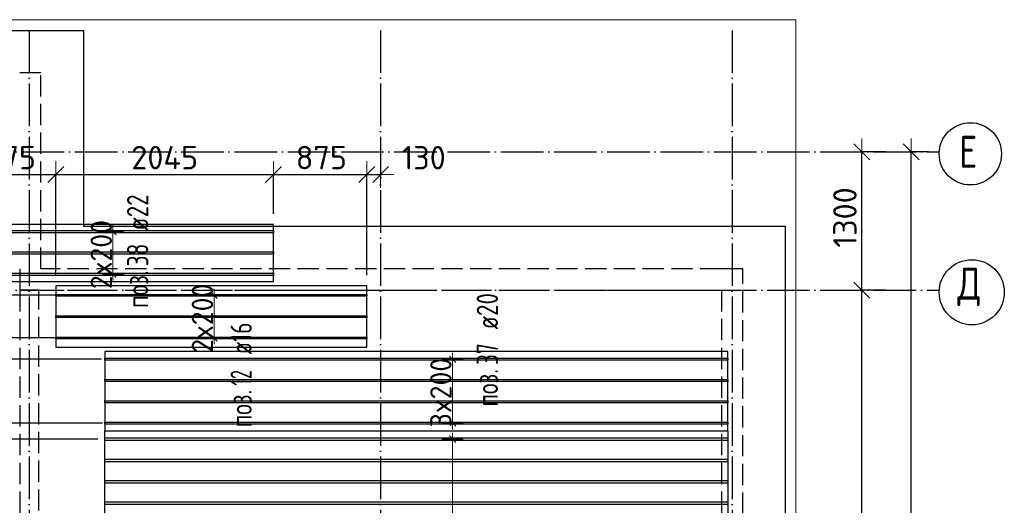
# Model space of a CAD drawing. Header units: millimetres. Extents: x 13527 to 139154, y -122592 to 61893.
# Tile 15 of 129: x 110690 to 119937, y -78120 to -73560. Entities that reach past the tile are written whole.
import ezdxf

# ---------------------------------------------------------------- set-up
doc = ezdxf.new("R2010")
doc.units = ezdxf.units.MM
doc.header["$PDMODE"] = 65
for name, pattern in [('______11', [500, 400, -50, 0, -50]), ('______2', [270, 200, -70]), ('______5', [1100, 800, -100, 100, -100])]:
    doc.linetypes.add(name, pattern=pattern)
for name, color, linetype, lineweight in [('Standard', 7, 'Continuous', 25), ('Размерная линия_ общее', 7, 'Continuous', 13), ('Стена_ общее', 7, 'Continuous', 35), ('Фундамент_ общее', 7, 'Continuous', 35)]:
    doc.layers.add(name, color=color, linetype=linetype, lineweight=lineweight)
doc.layers.add('Арм.стержн.Доп. Арм верхн.зоны Х', color=7, linetype='Continuous', lineweight=35, true_color=0x8c8cff)
doc.layers.add('Осевая линия_ общее', color=7, linetype='______5', lineweight=13, true_color=0xa0a0a0)
doc.styles.add('ISOCPEUR', font='ISOCPEUR')
doc.dimstyles.new('DIMSTYLE_16', dxfattribs={"dimtxt": 220, "dimasz": 250, "dimexe": 0, "dimexo": 0, "dimgap": 110, "dimtad": 2, "dimdec": 0, "dimrnd": 1, "dimzin": 12, "dimdsep": 46, "dimtxsty": 'ISOCPEUR', "dimblk1": 'ALL_ML_STRICH', "dimblk2": 'ALL_ML_STRICH', "dimsah": 1, "dimcen": 0, "dimclrd": 7, "dimclre": 256, "dimclrt": 7, "dimadec": 0, "dimazin": 0, "dimtfac": 1, "dimtdec": 0, "dimtix": 1, "dimtmove": 2, "dimatfit": 3, "dimfxl": 0, "dimtzin": 0, "dimlwd": 0, "dimlwe": -3, "dimarcsym": 0})
doc.dimstyles.new('DIMSTYLE_3', dxfattribs={"dimtxt": 220, "dimasz": 250, "dimexe": 0, "dimexo": 0, "dimgap": 110, "dimtad": 2, "dimdec": 0, "dimrnd": 5, "dimzin": 12, "dimdsep": 46, "dimtxsty": 'ISOCPEUR', "dimblk1": 'ALL_ML_STRICH', "dimblk2": 'ALL_ML_STRICH', "dimsah": 1, "dimcen": 0, "dimclrd": 7, "dimclre": 256, "dimclrt": 7, "dimadec": 0, "dimazin": 0, "dimtfac": 1, "dimtdec": 0, "dimtix": 1, "dimtmove": 2, "dimatfit": 3, "dimfxl": 0, "dimtvp": 1.2, "dimtzin": 0, "dimlwd": 0, "dimlwe": -3, "dimarcsym": 0})
doc.dimstyles.new('DIMSTYLE_5', dxfattribs={"dimtxt": 220, "dimasz": 250, "dimexe": 0, "dimexo": 0, "dimgap": 110, "dimtad": 2, "dimdec": 0, "dimrnd": 5, "dimzin": 12, "dimdsep": 46, "dimtxsty": 'ISOCPEUR', "dimblk1": 'ALL_ML_STRICH', "dimblk2": 'ALL_ML_STRICH', "dimsah": 1, "dimcen": 0, "dimclrd": 7, "dimclre": 256, "dimclrt": 7, "dimadec": 0, "dimazin": 0, "dimtfac": 1, "dimtdec": 0, "dimtix": 1, "dimtmove": 2, "dimatfit": 3, "dimfxl": 0, "dimtzin": 0, "dimlwd": 0, "dimlwe": -3, "dimarcsym": 0})

# ---------------------------------------------------------------- blocks, each defined once
blk = doc.blocks.new('СЛОЖНЫЙ_ОБЪЕКТ_4')
at = {"layer": 'Стена_ общее', "color": 9, "linetype": '______2', "lineweight": -3, "true_color": 0xc7c7c7, "transparency": 33554687}
for p, q in [((110890, -74060), (110690, -74060)), ((110890, -75900), (110890, -74060)), ((110690, -75900), (110690, -76100)), ((117280, -75900), (110890, -75900)), ((117480, -75900), (117280, -75900)), ((117480, -89000), (117480, -75900)), ((110690, -76100), (110690, -81000)), ((110870, -76100), (110690, -76100)), ((110870, -76100), (117280, -76100)), ((110870, -81680), (110870, -76100)), ((117280, -76100), (117280, -88800))]:
    blk.add_line(p, q, dxfattribs=at)
blk = doc.blocks.new('ALL_ML_STRICH')
at = {"color": 0, "linetype": 'ByBlock', "lineweight": -2}
for p, q in [((0, -0.5), (0, 0.5)), ((-1, 0), (0.5, 0)), ((-0.3, -0.3), (0.3, 0.3))]:
    blk.add_line(p, q, dxfattribs=at)
blk = doc.blocks.new('*D353')
at = {"layer": 'DEFPOINTS', "color": 7, "linetype": 'Continuous', "lineweight": 13, "transparency": 33554687}
for p in [(111523.1, -77498.9), (109898.7, -81098.9), (111533.2, -81098.9)]:
    blk.add_point(p, dxfattribs=at)
at = {"layer": 'Размерная линия_ общее', "color": 253, "linetype": 'Continuous', "lineweight": -2, "true_color": 0xa0a0a0, "transparency": 33554687}
for p, q in [((111423.1, -77498.9), (109898.7, -77498.9)), ((111433.2, -81098.9), (109898.7, -81098.9))]:
    blk.add_line(p, q, dxfattribs=at)
at = {"layer": 'Размерная линия_ общее', "color": 7, "linetype": 'Continuous', "lineweight": -2, "transparency": 33554687}
blk.add_line((109898.7, -81098.9), (109898.7, -77498.9), dxfattribs=at)
at = {"layer": 'Размерная линия_ общее', "color": 7, "linetype": 'Continuous', "lineweight": 13, "transparency": 33554687, "xscale": 250, "yscale": 250, "zscale": 250}
for p, rotation in [((109898.7, -77498.9), 90), ((109898.7, -81098.9), 270)]:
    blk.add_blockref('ALL_ML_STRICH', p, dxfattribs=dict(at, rotation=rotation))
at = {"layer": 'Размерная линия_ общее', "color": 7, "linetype": 'Continuous', "lineweight": 13, "transparency": 33554687, "insert": (109738.7, -79287.9), "char_height": 220, "width": 880, "attachment_point": 5, "rotation": 90, "style": 'ISOCPEUR'}
blk.add_mtext('\\A1;{3600}', dxfattribs=at)
blk = doc.blocks.new('*D354')
at = {"layer": 'DEFPOINTS', "color": 7, "linetype": 'Continuous', "lineweight": 13, "transparency": 33554687}
for p in [(111566.2, -77347.9), (109898.7, -77498.9), (111523.1, -77498.9)]:
    blk.add_point(p, dxfattribs=at)
at = {"layer": 'Размерная линия_ общее', "color": 253, "linetype": 'Continuous', "lineweight": -2, "true_color": 0xa0a0a0, "transparency": 33554687}
for p, q in [((111466.2, -77347.9), (109898.7, -77347.9)), ((111423.1, -77498.9), (109898.7, -77498.9))]:
    blk.add_line(p, q, dxfattribs=at)
at = {"layer": 'Размерная линия_ общее', "color": 7, "linetype": 'Continuous', "lineweight": -2, "transparency": 33554687}
blk.add_line((109898.7, -77498.9), (109898.7, -77347.9), dxfattribs=at)
at = {"layer": 'Размерная линия_ общее', "color": 7, "linetype": 'Continuous', "lineweight": 13, "transparency": 33554687, "xscale": 250, "yscale": 250, "zscale": 250}
for p, rotation in [((109898.7, -77347.9), 90), ((109898.7, -77498.9), 270)]:
    blk.add_blockref('ALL_ML_STRICH', p, dxfattribs=dict(at, rotation=rotation))
at = {"layer": 'Размерная линия_ общее', "color": 7, "linetype": 'Continuous', "lineweight": 13, "transparency": 33554687, "insert": (109464.9, -77632.5), "char_height": 220, "width": 660, "attachment_point": 5, "rotation": 90, "style": 'ISOCPEUR'}
blk.add_mtext('\\A1;{150}', dxfattribs=at)
blk = doc.blocks.new('*D355')
at = {"layer": 'DEFPOINTS', "color": 7, "linetype": 'Continuous', "lineweight": 13, "transparency": 33554687}
for p in [(111559.5, -76747.9), (109898.7, -77347.9), (111566.2, -77347.9)]:
    blk.add_point(p, dxfattribs=at)
at = {"layer": 'Размерная линия_ общее', "color": 253, "linetype": 'Continuous', "lineweight": -2, "true_color": 0xa0a0a0, "transparency": 33554687}
for p, q in [((111459.5, -76747.9), (109898.7, -76747.9)), ((111466.2, -77347.9), (109898.7, -77347.9))]:
    blk.add_line(p, q, dxfattribs=at)
at = {"layer": 'Размерная линия_ общее', "color": 7, "linetype": 'Continuous', "lineweight": -2, "transparency": 33554687}
blk.add_line((109898.7, -77347.9), (109898.7, -76747.9), dxfattribs=at)
at = {"layer": 'Размерная линия_ общее', "color": 7, "linetype": 'Continuous', "lineweight": 13, "transparency": 33554687, "xscale": 250, "yscale": 250, "zscale": 250}
for p, rotation in [((109898.7, -76747.9), 90), ((109898.7, -77347.9), 270)]:
    blk.add_blockref('ALL_ML_STRICH', p, dxfattribs=dict(at, rotation=rotation))
at = {"layer": 'Размерная линия_ общее', "color": 7, "linetype": 'Continuous', "lineweight": 13, "transparency": 33554687, "insert": (109738.7, -77036.9), "char_height": 220, "width": 660, "attachment_point": 5, "rotation": 90, "style": 'ISOCPEUR'}
blk.add_mtext('\\A1;{600}', dxfattribs=at)
blk = doc.blocks.new('*D356')
at = {"layer": 'DEFPOINTS', "color": 7, "linetype": 'Continuous', "lineweight": 13, "transparency": 33554687}
for p in [(111172.3, -76547.9), (109898.7, -76747.9), (111559.5, -76747.9)]:
    blk.add_point(p, dxfattribs=at)
at = {"layer": 'Размерная линия_ общее', "color": 253, "linetype": 'Continuous', "lineweight": -2, "true_color": 0xa0a0a0, "transparency": 33554687}
for p, q in [((111072.3, -76547.9), (109898.7, -76547.9)), ((111459.5, -76747.9), (109898.7, -76747.9))]:
    blk.add_line(p, q, dxfattribs=at)
at = {"layer": 'Размерная линия_ общее', "color": 7, "linetype": 'Continuous', "lineweight": -2, "transparency": 33554687}
blk.add_line((109898.7, -76747.9), (109898.7, -76547.9), dxfattribs=at)
at = {"layer": 'Размерная линия_ общее', "color": 7, "linetype": 'Continuous', "lineweight": 13, "transparency": 33554687, "xscale": 250, "yscale": 250, "zscale": 250}
for p, rotation in [((109898.7, -76547.9), 90), ((109898.7, -76747.9), 270)]:
    blk.add_blockref('ALL_ML_STRICH', p, dxfattribs=dict(at, rotation=rotation))
at = {"layer": 'Размерная линия_ общее', "color": 7, "linetype": 'Continuous', "lineweight": 13, "transparency": 33554687, "insert": (109386, -76954.8), "char_height": 220, "width": 660, "attachment_point": 5, "rotation": 90, "style": 'ISOCPEUR'}
blk.add_mtext('\\A1;{200}', dxfattribs=at)
blk = doc.blocks.new('*D357')
at = {"layer": 'DEFPOINTS', "color": 7, "linetype": 'Continuous', "lineweight": 13, "transparency": 33554687}
for p in [(111139.2, -76147.9), (109898.7, -76547.9), (111172.3, -76547.9)]:
    blk.add_point(p, dxfattribs=at)
at = {"layer": 'Размерная линия_ общее', "color": 253, "linetype": 'Continuous', "lineweight": -2, "true_color": 0xa0a0a0, "transparency": 33554687}
for p, q in [((111039.2, -76147.9), (109898.7, -76147.9)), ((111072.3, -76547.9), (109898.7, -76547.9))]:
    blk.add_line(p, q, dxfattribs=at)
at = {"layer": 'Размерная линия_ общее', "color": 7, "linetype": 'Continuous', "lineweight": -2, "transparency": 33554687}
blk.add_line((109898.7, -76547.9), (109898.7, -76147.9), dxfattribs=at)
at = {"layer": 'Размерная линия_ общее', "color": 7, "linetype": 'Continuous', "lineweight": 13, "transparency": 33554687, "xscale": 250, "yscale": 250, "zscale": 250}
for p, rotation in [((109898.7, -76147.9), 90), ((109898.7, -76547.9), 270)]:
    blk.add_blockref('ALL_ML_STRICH', p, dxfattribs=dict(at, rotation=rotation))
at = {"layer": 'Размерная линия_ общее', "color": 7, "linetype": 'Continuous', "lineweight": 13, "transparency": 33554687, "insert": (109411.5, -76030.8), "char_height": 220, "width": 660, "attachment_point": 5, "rotation": 90, "style": 'ISOCPEUR'}
blk.add_mtext('\\A1;{400}', dxfattribs=at)
blk = doc.blocks.new('*D358')
at = {"layer": 'DEFPOINTS', "color": 7, "linetype": 'Continuous', "lineweight": 13, "transparency": 33554687}
for p in [(110263.3, -75950), (109898.7, -76147.9), (111139.2, -76147.9)]:
    blk.add_point(p, dxfattribs=at)
at = {"layer": 'Размерная линия_ общее', "color": 253, "linetype": 'Continuous', "lineweight": -2, "true_color": 0xa0a0a0, "transparency": 33554687}
for p, q in [((110163.3, -75950), (109898.7, -75950)), ((111039.2, -76147.9), (109898.7, -76147.9))]:
    blk.add_line(p, q, dxfattribs=at)
at = {"layer": 'Размерная линия_ общее', "color": 7, "linetype": 'Continuous', "lineweight": -2, "transparency": 33554687}
blk.add_line((109898.7, -76147.9), (109898.7, -75950), dxfattribs=at)
at = {"layer": 'Размерная линия_ общее', "color": 7, "linetype": 'Continuous', "lineweight": 13, "transparency": 33554687, "xscale": 250, "yscale": 250, "zscale": 250}
for p, rotation in [((109898.7, -75950), 90), ((109898.7, -76147.9), 270)]:
    blk.add_blockref('ALL_ML_STRICH', p, dxfattribs=dict(at, rotation=rotation))
at = {"layer": 'Размерная линия_ общее', "color": 7, "linetype": 'Continuous', "lineweight": 13, "transparency": 33554687, "insert": (109426.1, -75325.3), "char_height": 220, "width": 660, "attachment_point": 5, "rotation": 90, "style": 'ISOCPEUR'}
blk.add_mtext('\\A1;{200}', dxfattribs=at)
blk = doc.blocks.new('*D360')
at = {"layer": 'DEFPOINTS', "color": 7, "linetype": 'Continuous', "lineweight": 13, "transparency": 33554687}
for p in [(110154.2, -75014.9), (110154.2, -75482), (111029.6, -76059.8)]:
    blk.add_point(p, dxfattribs=at)
at = {"layer": 'Размерная линия_ общее', "color": 253, "linetype": 'Continuous', "lineweight": -2, "true_color": 0xa0a0a0, "transparency": 33554687}
for p, q in [((110154.2, -75382), (110154.2, -75014.9)), ((111029.6, -75959.8), (111029.6, -75014.9))]:
    blk.add_line(p, q, dxfattribs=at)
at = {"layer": 'Размерная линия_ общее', "color": 7, "linetype": 'Continuous', "lineweight": -2, "transparency": 33554687}
blk.add_line((110154.2, -75014.9), (111029.6, -75014.9), dxfattribs=at)
at = {"layer": 'Размерная линия_ общее', "color": 7, "linetype": 'Continuous', "lineweight": 13, "transparency": 33554687, "xscale": 250, "yscale": 250, "zscale": 250, "rotation": 180}
blk.add_blockref('ALL_ML_STRICH', (110154.2, -75014.9), dxfattribs=at)
at = {"layer": 'Размерная линия_ общее', "color": 7, "linetype": 'Continuous', "lineweight": 13, "transparency": 33554687, "xscale": 250, "yscale": 250, "zscale": 250}
blk.add_blockref('ALL_ML_STRICH', (111029.6, -75014.9), dxfattribs=at)
at = {"layer": 'Размерная линия_ общее', "color": 7, "linetype": 'Continuous', "lineweight": 13, "transparency": 33554687, "insert": (110602.9, -74854.9), "char_height": 220, "width": 660, "attachment_point": 5, "style": 'ISOCPEUR'}
blk.add_mtext('\\A1;{875}', dxfattribs=at)
blk = doc.blocks.new('*D361')
at = {"layer": 'DEFPOINTS', "color": 7, "linetype": 'Continuous', "lineweight": 13, "transparency": 33554687}
for p in [(111029.6, -75014.9), (113074.2, -75482), (111029.6, -76059.8)]:
    blk.add_point(p, dxfattribs=at)
at = {"layer": 'Размерная линия_ общее', "color": 253, "linetype": 'Continuous', "lineweight": -2, "true_color": 0xa0a0a0, "transparency": 33554687}
for p, q in [((111029.6, -75959.8), (111029.6, -75014.9)), ((113074.2, -75382), (113074.2, -75014.9))]:
    blk.add_line(p, q, dxfattribs=at)
at = {"layer": 'Размерная линия_ общее', "color": 7, "linetype": 'Continuous', "lineweight": -2, "transparency": 33554687}
blk.add_line((111029.6, -75014.9), (113074.2, -75014.9), dxfattribs=at)
at = {"layer": 'Размерная линия_ общее', "color": 7, "linetype": 'Continuous', "lineweight": 13, "transparency": 33554687, "xscale": 250, "yscale": 250, "zscale": 250, "rotation": 180}
blk.add_blockref('ALL_ML_STRICH', (111029.6, -75014.9), dxfattribs=at)
at = {"layer": 'Размерная линия_ общее', "color": 7, "linetype": 'Continuous', "lineweight": 13, "transparency": 33554687, "xscale": 250, "yscale": 250, "zscale": 250}
blk.add_blockref('ALL_ML_STRICH', (113074.2, -75014.9), dxfattribs=at)
at = {"layer": 'Размерная линия_ общее', "color": 7, "linetype": 'Continuous', "lineweight": 13, "transparency": 33554687, "insert": (112051.9, -74854.9), "char_height": 220, "width": 880, "attachment_point": 5, "style": 'ISOCPEUR'}
blk.add_mtext('\\A1;{2045}', dxfattribs=at)
blk = doc.blocks.new('*D362')
at = {"layer": 'DEFPOINTS', "color": 7, "linetype": 'Continuous', "lineweight": 13, "transparency": 33554687}
for p in [(113074.2, -75014.9), (113074.2, -75482), (113949.6, -76059.8)]:
    blk.add_point(p, dxfattribs=at)
at = {"layer": 'Размерная линия_ общее', "color": 253, "linetype": 'Continuous', "lineweight": -2, "true_color": 0xa0a0a0, "transparency": 33554687}
for p, q in [((113074.2, -75382), (113074.2, -75014.9)), ((113949.6, -75959.8), (113949.6, -75014.9))]:
    blk.add_line(p, q, dxfattribs=at)
at = {"layer": 'Размерная линия_ общее', "color": 7, "linetype": 'Continuous', "lineweight": -2, "transparency": 33554687}
blk.add_line((113074.2, -75014.9), (113949.6, -75014.9), dxfattribs=at)
at = {"layer": 'Размерная линия_ общее', "color": 7, "linetype": 'Continuous', "lineweight": 13, "transparency": 33554687, "xscale": 250, "yscale": 250, "zscale": 250, "rotation": 180}
blk.add_blockref('ALL_ML_STRICH', (113074.2, -75014.9), dxfattribs=at)
at = {"layer": 'Размерная линия_ общее', "color": 7, "linetype": 'Continuous', "lineweight": 13, "transparency": 33554687, "xscale": 250, "yscale": 250, "zscale": 250}
blk.add_blockref('ALL_ML_STRICH', (113949.6, -75014.9), dxfattribs=at)
at = {"layer": 'Размерная линия_ общее', "color": 7, "linetype": 'Continuous', "lineweight": 13, "transparency": 33554687, "insert": (113522.9, -74854.9), "char_height": 220, "width": 660, "attachment_point": 5, "style": 'ISOCPEUR'}
blk.add_mtext('\\A1;{875}', dxfattribs=at)
blk = doc.blocks.new('*D363')
at = {"layer": 'DEFPOINTS', "color": 7, "linetype": 'Continuous', "lineweight": 13, "transparency": 33554687}
for p in [(114080, -74942.4), (113949.6, -75014.9), (113949.6, -76059.8)]:
    blk.add_point(p, dxfattribs=at)
at = {"layer": 'Размерная линия_ общее', "color": 253, "linetype": 'Continuous', "lineweight": -2, "true_color": 0xa0a0a0, "transparency": 33554687}
for p, q in [((113949.6, -75959.8), (113949.6, -75014.9)), ((114080, -75014.9), (114080, -75014.9))]:
    blk.add_line(p, q, dxfattribs=at)
at = {"layer": 'Размерная линия_ общее', "color": 7, "linetype": 'Continuous', "lineweight": -2, "transparency": 33554687}
blk.add_line((113949.6, -75014.9), (114080, -75014.9), dxfattribs=at)
at = {"layer": 'Размерная линия_ общее', "color": 7, "linetype": 'Continuous', "lineweight": 13, "transparency": 33554687, "xscale": 250, "yscale": 250, "zscale": 250, "rotation": 180}
blk.add_blockref('ALL_ML_STRICH', (113949.6, -75014.9), dxfattribs=at)
at = {"layer": 'Размерная линия_ общее', "color": 7, "linetype": 'Continuous', "lineweight": 13, "transparency": 33554687, "xscale": 250, "yscale": 250, "zscale": 250}
blk.add_blockref('ALL_ML_STRICH', (114080, -75014.9), dxfattribs=at)
at = {"layer": 'Размерная линия_ общее', "color": 7, "linetype": 'Continuous', "lineweight": 13, "transparency": 33554687, "insert": (114483.8, -74855.8), "char_height": 220, "width": 660, "attachment_point": 5, "style": 'ISOCPEUR'}
blk.add_mtext('\\A1;{130}', dxfattribs=at)
blk = doc.blocks.new('*D631')
at = {"layer": 'DEFPOINTS', "color": 7, "linetype": 'Continuous', "lineweight": 13, "transparency": 33554687}
for p in [(118845.4, -76100), (118600, -81600), (118845.4, -81600)]:
    blk.add_point(p, dxfattribs=at)
at = {"layer": 'Размерная линия_ общее', "color": 253, "linetype": 'Continuous', "lineweight": -2, "true_color": 0xa0a0a0, "transparency": 33554687}
for p, q in [((118825.4, -76100), (118600, -76100)), ((118825.4, -81600), (118600, -81600))]:
    blk.add_line(p, q, dxfattribs=at)
at = {"layer": 'Размерная линия_ общее', "color": 7, "linetype": 'Continuous', "lineweight": -2, "transparency": 33554687}
blk.add_line((118600, -81600), (118600, -76100), dxfattribs=at)
at = {"layer": 'Размерная линия_ общее', "color": 7, "linetype": 'Continuous', "lineweight": 13, "transparency": 33554687, "xscale": 250, "yscale": 250, "zscale": 250}
for p, rotation in [((118600, -76100), 90), ((118600, -81600), 270)]:
    blk.add_blockref('ALL_ML_STRICH', p, dxfattribs=dict(at, rotation=rotation))
at = {"layer": 'Размерная линия_ общее', "color": 7, "linetype": 'Continuous', "lineweight": 13, "transparency": 33554687, "insert": (118440, -78839), "char_height": 220, "width": 880, "attachment_point": 5, "rotation": 90, "style": 'ISOCPEUR'}
blk.add_mtext('\\A1;{5500}', dxfattribs=at)
blk = doc.blocks.new('*D632')
at = {"layer": 'DEFPOINTS', "color": 7, "linetype": 'Continuous', "lineweight": 13, "transparency": 33554687}
for p in [(118845.4, -74800), (118600, -76100), (118845.4, -76100)]:
    blk.add_point(p, dxfattribs=at)
at = {"layer": 'Размерная линия_ общее', "color": 253, "linetype": 'Continuous', "lineweight": -2, "true_color": 0xa0a0a0, "transparency": 33554687}
for p, q in [((118825.4, -74800), (118600, -74800)), ((118825.4, -76100), (118600, -76100))]:
    blk.add_line(p, q, dxfattribs=at)
at = {"layer": 'Размерная линия_ общее', "color": 7, "linetype": 'Continuous', "lineweight": -2, "transparency": 33554687}
blk.add_line((118600, -76100), (118600, -74800), dxfattribs=at)
at = {"layer": 'Размерная линия_ общее', "color": 7, "linetype": 'Continuous', "lineweight": 13, "transparency": 33554687, "xscale": 250, "yscale": 250, "zscale": 250}
for p, rotation in [((118600, -74800), 90), ((118600, -76100), 270)]:
    blk.add_blockref('ALL_ML_STRICH', p, dxfattribs=dict(at, rotation=rotation))
at = {"layer": 'Размерная линия_ общее', "color": 7, "linetype": 'Continuous', "lineweight": 13, "transparency": 33554687, "insert": (118440, -75417), "char_height": 220, "width": 880, "attachment_point": 5, "rotation": 90, "style": 'ISOCPEUR'}
blk.add_mtext('\\A1;{1300}', dxfattribs=at)
blk = doc.blocks.new('*D633')
at = {"layer": 'DEFPOINTS', "color": 7, "linetype": 'Continuous', "lineweight": 13, "transparency": 33554687}
for p in [(119325.4, -74800), (119061.2, -90000), (119325.4, -90000)]:
    blk.add_point(p, dxfattribs=at)
at = {"layer": 'Размерная линия_ общее', "color": 253, "linetype": 'Continuous', "lineweight": -2, "true_color": 0xa0a0a0, "transparency": 33554687}
for p, q in [((119225.4, -74800), (119061.2, -74800)), ((119225.4, -90000), (119061.2, -90000))]:
    blk.add_line(p, q, dxfattribs=at)
at = {"layer": 'Размерная линия_ общее', "color": 7, "linetype": 'Continuous', "lineweight": -2, "transparency": 33554687}
blk.add_line((119061.2, -90000), (119061.2, -74800), dxfattribs=at)
at = {"layer": 'Размерная линия_ общее', "color": 7, "linetype": 'Continuous', "lineweight": 13, "transparency": 33554687, "xscale": 250, "yscale": 250, "zscale": 250}
for p, rotation in [((119061.2, -74800), 90), ((119061.2, -90000), 270)]:
    blk.add_blockref('ALL_ML_STRICH', p, dxfattribs=dict(at, rotation=rotation))
at = {"layer": 'Размерная линия_ общее', "color": 7, "linetype": 'Continuous', "lineweight": 13, "transparency": 33554687, "insert": (118901.2, -82367), "char_height": 220, "width": 1100, "attachment_point": 5, "rotation": 90, "style": 'ISOCPEUR'}
blk.add_mtext('\\A1;{15200}', dxfattribs=at)

msp = doc.modelspace()

# ---------------------------------------------------------------- linework, layer by layer
at = {"layer": 'Standard', "color": 7, "linetype": 'Continuous', "lineweight": 13, "transparency": 33554687}
msp.add_lwpolyline([(75100, -90750), (117980, -90750), (117980, -73560), (75100, -73560), (75100, -90750)], dxfattribs=at)
at = {"layer": 'Арм.стержн.Доп. Арм верхн.зоны Х', "color": 7, "linetype": 'Continuous', "lineweight": 25, "transparency": 33554687}
for p, q in [((111596.2, -75580), (111536.2, -75520)), ((111596.2, -75980), (111536.2, -75920)), ((112545.6, -76177.9), (112485.6, -76117.9)), ((112545.6, -76577.9), (112485.6, -76517.9)), ((114785.4, -76777.9), (114725.4, -76717.9)), ((114785.4, -77377.9), (114725.4, -77317.9)), ((114785.4, -77528.9), (114725.4, -77468.9))]:
    msp.add_line(p, q, dxfattribs=at)
at = {"layer": 'Арм.стержн.Доп. Арм верхн.зоны Х', "color": 7, "linetype": 'Continuous', "lineweight": 13, "transparency": 33554687}
for p, q in [((111566.2, -75550), (111566.2, -75490)), ((111566.2, -75950), (111566.2, -75550)), ((111566.2, -75950), (111566.2, -76010)), ((112515.6, -76147.9), (112515.6, -76087.9)), ((112515.6, -76547.9), (112515.6, -76147.9)), ((112515.6, -76547.9), (112515.6, -76607.9)), ((114755.4, -76747.9), (114755.4, -76687.9)), ((114755.4, -77347.9), (114755.4, -76747.9)), ((114755.4, -77347.9), (114755.4, -77407.9)), ((114755.4, -77498.9), (114755.4, -77438.9))]:
    msp.add_line(p, q, dxfattribs=at)
at = {"layer": 'Арм.стержн.Доп. Арм верхн.зоны Х', "color": 253, "linetype": 'Continuous', "lineweight": -3, "true_color": 0xa0a0a0, "transparency": 33554687}
for p, q in [((111566.2, -75550), (111466.2, -75550)), ((111566.2, -75550), (111666.2, -75550)), ((111566.2, -75950), (111466.2, -75950)), ((111566.2, -75950), (111666.2, -75950)), ((112515.6, -76147.9), (112415.6, -76147.9)), ((112515.6, -76147.9), (112615.6, -76147.9)), ((112515.6, -76547.9), (112415.6, -76547.9)), ((112515.6, -76547.9), (112615.6, -76547.9)), ((114755.4, -76747.9), (114655.4, -76747.9)), ((114755.4, -76747.9), (114855.4, -76747.9)), ((114755.4, -77347.9), (114655.4, -77347.9)), ((114755.4, -77347.9), (114855.4, -77347.9)), ((114755.4, -77498.9), (114655.4, -77498.9)), ((114755.4, -77498.9), (114855.4, -77498.9))]:
    msp.add_line(p, q, dxfattribs=at)
at = {"layer": 'Арм.стержн.Доп. Арм верхн.зоны Х', "color": 52, "linetype": 'Continuous', "lineweight": 25, "transparency": 33554687}
for points in [[(113074.2, -75482), (110154.2, -75482), (110154.2, -76018), (113074.2, -76018), (113074.2, -75482)], [(113949.6, -76059.8), (111029.6, -76059.8), (111029.6, -76635.9), (113949.6, -76635.9), (113949.6, -76059.8)], [(117339.1, -76674.9), (111489.1, -76674.9), (111489.1, -77420.9), (117339.1, -77420.9), (117339.1, -76674.9)], [(117339.1, -81176.9), (111489.1, -81176.9), (111489.1, -77420.9), (117339.1, -77420.9), (117339.1, -81176.9)]]:
    msp.add_lwpolyline(points, dxfattribs=at)
at = {"layer": 'Арм.стержн.Доп. Арм верхн.зоны Х', "color": 180, "linetype": 'Continuous', "lineweight": 25, "transparency": 33554687}
for points in [[(113074.2, -75561), (110154.2, -75561), (110154.2, -75539), (113074.2, -75539), (113074.2, -75561)], [(113074.2, -75761), (110154.2, -75761), (110154.2, -75739), (113074.2, -75739), (113074.2, -75761)], [(113074.2, -75961), (110154.2, -75961), (110154.2, -75939), (113074.2, -75939), (113074.2, -75961)]]:
    msp.add_lwpolyline(points, dxfattribs=at)
at = {"layer": 'Арм.стержн.Доп. Арм верхн.зоны Х', "color": 41, "linetype": 'Continuous', "lineweight": 25, "transparency": 33554687}
for points in [[(113949.6, -76155.9), (111029.6, -76155.9), (111029.6, -76139.9), (113949.6, -76139.9), (113949.6, -76155.9)], [(113949.6, -76355.9), (111029.6, -76355.9), (111029.6, -76339.9), (113949.6, -76339.9), (113949.6, -76355.9)], [(113949.6, -76555.9), (111029.6, -76555.9), (111029.6, -76539.9), (113949.6, -76539.9), (113949.6, -76555.9)]]:
    msp.add_lwpolyline(points, dxfattribs=at)
at = {"layer": 'Арм.стержн.Доп. Арм верхн.зоны Х', "color": 240, "linetype": 'Continuous', "lineweight": 25, "transparency": 33554687}
for points in [[(117339.1, -76757.9), (111489.1, -76757.9), (111489.1, -76737.9), (117339.1, -76737.9), (117339.1, -76757.9)], [(117339.1, -76957.9), (111489.1, -76957.9), (111489.1, -76937.9), (117339.1, -76937.9), (117339.1, -76957.9)], [(117339.1, -77157.9), (111489.1, -77157.9), (111489.1, -77137.9), (117339.1, -77137.9), (117339.1, -77157.9)], [(117339.1, -77357.9), (111489.1, -77357.9), (111489.1, -77337.9), (117339.1, -77337.9), (117339.1, -77357.9)]]:
    msp.add_lwpolyline(points, dxfattribs=at)
at = {"layer": 'Арм.стержн.Доп. Арм верхн.зоны Х', "color": 40, "linetype": 'Continuous', "lineweight": 25, "transparency": 33554687}
for points in [[(117339.1, -77511.4), (111489.1, -77511.4), (111489.1, -77486.4), (117339.1, -77486.4), (117339.1, -77511.4)], [(117339.1, -77711.4), (111489.1, -77711.4), (111489.1, -77686.4), (117339.1, -77686.4), (117339.1, -77711.4)], [(117339.1, -77911.4), (111489.1, -77911.4), (111489.1, -77886.4), (117339.1, -77886.4), (117339.1, -77911.4)], [(117339.1, -78111.4), (111489.1, -78111.4), (111489.1, -78086.4), (117339.1, -78086.4), (117339.1, -78111.4)]]:
    msp.add_lwpolyline(points, dxfattribs=at)
at = {"layer": 'Арм.стержн.Доп. Арм верхн.зоны Х', "color": 7, "linetype": 'Continuous', "lineweight": 13, "transparency": 33554687}
msp.add_lwpolyline([(114755.4, -81098.9), (114755.4, -80138.9), (114755.4, -80138.9), (114755.4, -80138.9), (114755.4, -80138.9), (114755.4, -78458.9), (114755.4, -78458.9), (114755.4, -77498.9)], dxfattribs=at)
at = {"layer": 'Осевая линия_ общее', "color": 253, "linetype": '______11', "lineweight": -3, "true_color": 0xa0a0a0, "transparency": 33554687}
for p, q in [((110780, -73660), (110780, -91877.9)), ((114080, -73660), (114080, -91877.9)), ((117380, -73660), (117380, -91877.9)), ((75200, -74800), (119325.4, -74800)), ((75200, -76100), (119325.4, -76100))]:
    msp.add_line(p, q, dxfattribs=at)
at = {"layer": 'Осевая линия_ общее', "color": 7, "linetype": 'Continuous', "lineweight": -3, "transparency": 33554687}
for centre, radius in [((119617.8, -74819.5), 292.4), ((119631.2, -76119.5), 305.8)]:
    msp.add_circle(centre, radius, dxfattribs=at)
at = {"layer": 'Фундамент_ общее', "color": 7, "lineweight": 25, "transparency": 33554687}
for p, q in [((102430, -73660), (111290, -73660)), ((111290, -73660), (111290, -75500)), ((111290, -75500), (117880, -75500)), ((117880, -75500), (117880, -89400))]:
    msp.add_line(p, q, dxfattribs=at)
at = {"layer": 'Фундамент_ общее', "color": 7, "linetype": 'Continuous', "lineweight": 25, "transparency": 33554687}
for p, q in [((102430, -73660), (111290, -73660)), ((111290, -73660), (111290, -75500)), ((111290, -75500), (117880, -75500)), ((117880, -75500), (117880, -89400))]:
    msp.add_line(p, q, dxfattribs=at)

# ---------------------------------------------------------------- block references
at = {"layer": 'Стена_ общее', "color": 9, "linetype": '______2', "lineweight": -3, "true_color": 0xc7c7c7, "transparency": 33554687}
msp.add_blockref('СЛОЖНЫЙ_ОБЪЕКТ_4', (0, 0), dxfattribs=at)

# ---------------------------------------------------------------- texts
at = {"layer": 'Арм.стержн.Доп. Арм верхн.зоны Х', "color": 7, "linetype": 'Continuous', "lineweight": 25, "transparency": 33554687, "char_height": 200, "attachment_point": 7, "rotation": 90, "style": 'ISOCPEUR'}
for s, insert, width in [('\\W0.79; ø22 ', (111897.8, -75642.9), 661.987), ('\\W0.73;38', (111897.8, -75876.3), 306.006), ('\\W0.77;поз.', (111897.8, -76267.9), 468.039), ('\\W0.79; ø20 ', (115182.3, -76569.2), 661.987), ('\\W0.74; ø16 ', (112869.8, -76796.9), 624.254), ('\\W0.73;37', (115182.3, -76802.5), 306.007), ('\\W0.62;12', (112869.8, -76996.9), 262.378), ('\\W0.77;поз.', (115182.3, -77194.2), 468.039), ('\\W0.77;поз.', (112869.8, -77388.6), 468.039)]:
    msp.add_mtext(s, dxfattribs=dict(at, insert=insert, width=width))
at = {"layer": 'Арм.стержн.Доп. Арм верхн.зоны Х', "color": 7, "linetype": 'Continuous', "lineweight": 13, "transparency": 33554687, "char_height": 200, "width": 793.963, "attachment_point": 7, "rotation": 90, "style": 'ISOCPEUR'}
for s, insert in [('\\W0.95;2x200', (111556.2, -76090)), ('\\W0.95;2x200', (112505.6, -76687.9)), ('\\W0.95;3x200', (114745.4, -77387.9))]:
    msp.add_mtext(s, dxfattribs=dict(at, insert=insert))
at = {"layer": 'Осевая линия_ общее', "color": 7, "linetype": 'Continuous', "lineweight": -3, "transparency": 33554687, "char_height": 300, "attachment_point": 7, "style": 'ISOCPEUR'}
for s, insert, width in [('\\W0.78;Е', (119512.8, -74950), 326.407), ('\\W0.82;Д', (119496.2, -76250), 392.646)]:
    msp.add_mtext(s, dxfattribs=dict(at, insert=insert, width=width))

# ---------------------------------------------------------------- dimensions: what is measured, and where the dimension line sits
at = {"layer": 'Размерная линия_ общее', "color": 7, "linetype": 'Continuous', "lineweight": 13, "transparency": 33554687}
for base, p1, p2, dimstyle, picture, middle in [((111029.6, -75014.9), (110154.2, -75382), (111029.6, -75959.8), 'DIMSTYLE_5', '*D360', (110602.9, -74854.9)), ((113074.2, -75014.9), (111029.6, -75959.8), (113074.2, -75382), 'DIMSTYLE_5', '*D361', (112051.9, -74854.9)), ((113949.6, -75014.9), (113074.2, -75382), (113949.6, -75959.8), 'DIMSTYLE_5', '*D362', (113522.9, -74854.9)), ((114080, -75014.9), (113949.6, -75959.8), (114080, -75014.9), 'DIMSTYLE_3', '*D363', (114483.8, -74855.8))]:
    dim = msp.add_linear_dim(base=base, p1=p1, p2=p2, dimstyle=dimstyle, override={"dimpost": '<>', "dimclrd": 7, "dimclre": 253, "dimclrt": 7, "dimlwd": 0, "dimlwe": 65533}, dxfattribs=at)
    dim.commit()
    dim.dimension.update_dxf_attribs({"geometry": picture, "text_midpoint": middle, "dimtype": 160})
for base, p1, p2, dimstyle, picture, middle in [((118600, -74800), (118825.4, -76100), (118825.4, -74800), 'DIMSTYLE_5', '*D632', (118440, -75417)), ((119061.2, -74800), (119225.4, -90000), (119225.4, -74800), 'DIMSTYLE_16', '*D633', (118901.2, -82367)), ((109898.7, -75950), (111039.2, -76147.9), (110163.3, -75950), 'DIMSTYLE_3', '*D358', (109426.1, -75325.3)), ((109898.7, -76147.9), (111072.3, -76547.9), (111039.2, -76147.9), 'DIMSTYLE_3', '*D357', (109411.5, -76030.8)), ((118600, -76100), (118825.4, -81600), (118825.4, -76100), 'DIMSTYLE_5', '*D631', (118440, -78839)), ((109898.7, -76547.9), (111459.5, -76747.9), (111072.3, -76547.9), 'DIMSTYLE_3', '*D356', (109386, -76954.8)), ((109898.7, -76747.9), (111466.2, -77347.9), (111459.5, -76747.9), 'DIMSTYLE_3', '*D355', (109738.7, -77036.9)), ((109898.7, -77347.9), (111423.1, -77498.9), (111466.2, -77347.9), 'DIMSTYLE_3', '*D354', (109464.9, -77632.5)), ((109898.7, -77498.9), (111433.2, -81098.9), (111423.1, -77498.9), 'DIMSTYLE_5', '*D353', (109738.7, -79287.9))]:
    dim = msp.add_linear_dim(base=base, p1=p1, p2=p2, angle=90, dimstyle=dimstyle, override={"dimpost": '<>', "dimclrd": 7, "dimclre": 253, "dimclrt": 7, "dimlwd": 0, "dimlwe": 65533}, dxfattribs=at)
    dim.commit()
    dim.dimension.update_dxf_attribs({"geometry": picture, "text_midpoint": middle, "dimtype": 160})

doc.saveas('drawing.dxf')
